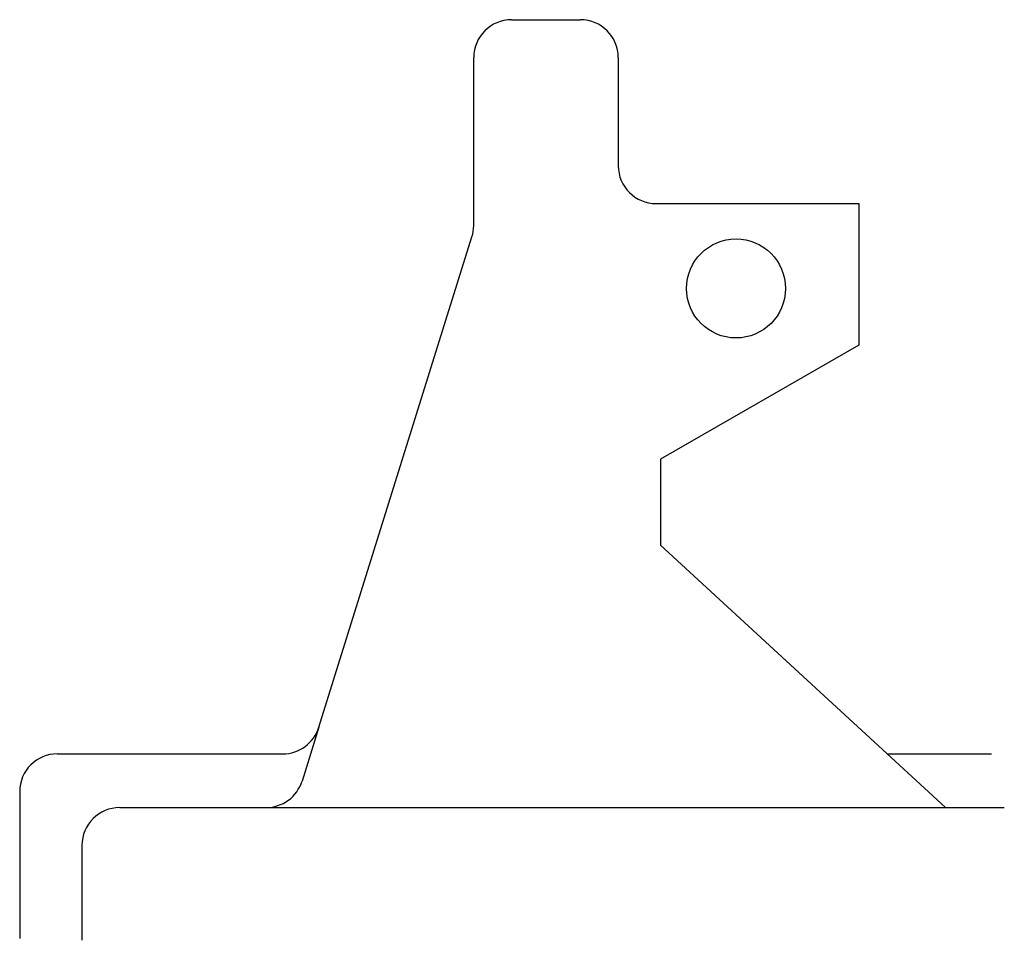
# Model space of a CAD drawing. Header units: millimetres. Extents: x 1691 to 3512, y 518 to 2221.
import ezdxf

# ---------------------------------------------------------------- set-up
doc = ezdxf.new("R2010")
doc.units = ezdxf.units.MM

msp = doc.modelspace()

# ---------------------------------------------------------------- linework, layer by layer
for p, q in [((2600.9, 2220.6), (2728.3, 2220.6)), ((2530.9, 1839.8), (2530.9, 2150.6)), ((2798.3, 2150.6), (2798.3, 1950.4)), ((2868.3, 1880.4), (3243, 1880.4)), ((3243, 1880.4), (3243, 1618.4)), ((2244.6, 911.8), (2527.7, 1818.9)), ((3243, 1618.4), (2876.1, 1407.7)), ((2876.1, 1407.7), (2876.1, 1248.7)), ((2876.1, 1248.7), (3403.4, 763.3)), ((2244.6, 911.8), (2213.5, 812.4)), ((1761.3, 862.7), (2177.8, 862.7)), ((1969.5, 862.7), (2177.8, 862.7)), ((3295.4, 862.7), (3488.5, 862.7)), ((1691.3, 792.7), (1691.3, 520.9)), ((1876.4, 763.3), (2146.7, 763.3)), ((2146.7, 763.3), (3512.1, 763.3)), ((1806.4, 693.3), (1806.4, 517.8))]:
    msp.add_line(p, q)
msp.add_circle((3016, 1723.5), 91.5)
for centre, start, end in [((2600.9, 2150.6), 90, 180), ((2728.3, 2150.6), 0, 90), ((2868.3, 1950.4), 180, 270), ((2460.9, 1839.8), 342.6631, 0), ((2177.8, 932.7), 270, 342.6631), ((1761.3, 792.7), 90, 180), ((2146.7, 833.3), 270, 342.6631), ((1876.4, 693.3), 90, 180)]:
    msp.add_arc(centre, 70, start, end)

doc.saveas('drawing.dxf')
